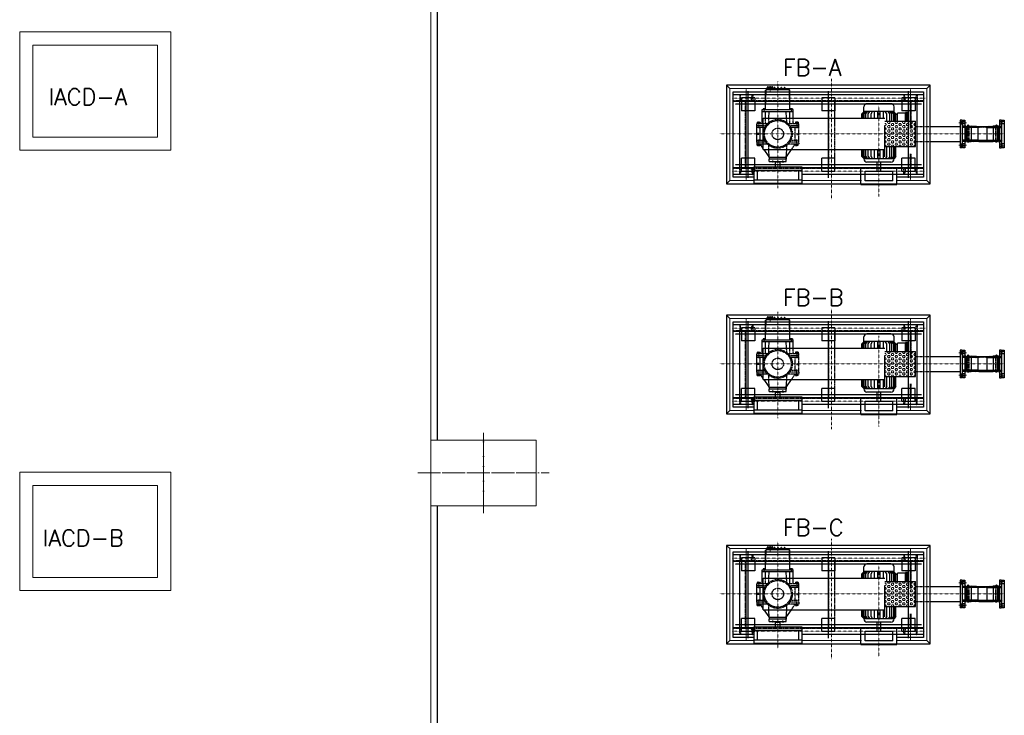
# Model space of a CAD drawing. Header units: inches. Extents: x -4968858 to -265257, y -220693 to 1871410.
# Tile 20 of 225: x -2043072 to -2035578, y 977500 to 982792. Entities that reach past the tile are written whole.
import ezdxf

# ---------------------------------------------------------------- set-up
doc = ezdxf.new("R2010")
doc.units = ezdxf.units.IN
doc.header["$MEASUREMENT"] = 0
for name, pattern in [('CENTER', [2, 1.25, -0.25, 0.25, -0.25]), ('CL-1', [1.25, 1, -0.125, 0, -0.125]), ('CONTINOUS', [0]), ('HIDDEN', [0.375, 0.25, -0.125])]:
    doc.linetypes.add(name, pattern=pattern)
for name, color, linetype, lineweight in [('01_WALL', 54, 'Continuous', 15), ('13.CIVIL', 54, 'Continuous', 15), ('17. EQUIPMENT', 40, 'Continuous', 15), ('1_Text3.5', 2, 'Continuous', 18), ('CEN', 120, 'CENTER', 13), ('CENTER', 1, 'CL-1', 13)]:
    doc.layers.add(name, color=color, linetype=linetype, lineweight=lineweight)
for name, color, linetype in [('08.SEAL WTR.PIPE', 33, 'Continuous'), ('3d', 3, 'HIDDEN'), ('7f', 7, 'Continuous'), ('BRD3', 180, 'Continuous'), ('DARAN', 5, 'Continuous'), ('HGH', 1, 'Continuous'), ('HID', 7, 'HIDDEN'), ('MBL', 2, 'Continuous')]:
    doc.layers.add(name, color=color, linetype=linetype)
doc.styles.add('1_Romans', font='romans.shx', dxfattribs={"width": 0.85})
doc.linetypes.add('FENCELINE1', pattern='A,0.25,-0.1,[133,ltypeshp.shx,S=0.1,R=0,X=-0.1,Y=0],-0.1,1', length=1.45)

# ---------------------------------------------------------------- blocks, each defined once
blk = doc.blocks.new('A$C002A50ED')
at = {"layer": 'DARAN', "color": 1, "linetype": 'CENTER', "ltscale": 0.5}
for p, q in [((165, 44.8), (165, 705.2)), ((775, 44.8), (775, 705.2)), ((1385, 44.8), (1385, 705.2)), ((1484.7, 605.5), (65.3, 605.5)), ((1484.7, 144.5), (65.3, 144.5))]:
    blk.add_line(p, q, dxfattribs=at)
at = {"layer": 'DARAN', "color": 3}
for p, q in [((115, 655.5), (115, 555.5)), ((215, 655.5), (115, 655.5)), ((215, 655.5), (215, 555.5)), ((725, 655.5), (725, 555.5)), ((825, 655.5), (725, 655.5)), ((825, 655.5), (825, 555.5)), ((1335, 655.5), (1335, 555.5)), ((1435, 655.5), (1335, 655.5)), ((1435, 655.5), (1435, 555.5)), ((215, 555.5), (115, 555.5)), ((825, 555.5), (725, 555.5)), ((1435, 555.5), (1335, 555.5)), ((115, 94.5), (115, 194.5)), ((215, 194.5), (115, 194.5)), ((215, 94.5), (215, 194.5)), ((725, 94.5), (725, 194.5)), ((825, 194.5), (725, 194.5)), ((825, 94.5), (825, 194.5)), ((1335, 94.5), (1335, 194.5)), ((1435, 194.5), (1335, 194.5)), ((1435, 94.5), (1435, 194.5)), ((215, 94.5), (115, 94.5)), ((825, 94.5), (725, 94.5)), ((1435, 94.5), (1335, 94.5))]:
    blk.add_line(p, q, dxfattribs=at)
at = {"layer": 'DARAN'}
blk.add_lwpolyline([(1550, 750), (0, 750), (0, 0), (1550, 0)], close=True, dxfattribs=at)
blk = doc.blocks.new('A$C5BFC6087')
h = blk.add_hatch()
h.set_pattern_fill('HEX', color=1, scale=3, style=0)
h.set_pattern_definition([(0, (-142597.112, -1373732.1), (0, 16.49778), [9.525, -19.05]), (120, (-142597.112, -1373732.1), (-14.28749659, -8.24889), [9.525, -19.05]), (60, (-142587.587, -1373732.1), (-14.28749659, 8.24889), [9.525, -19.05])])
h.paths.add_polyline_path([(1490.4, 593.2), (1256.4, 593.2), (1256.4, 497.7), (1490.4, 497.7)])
h.paths.add_polyline_path([(1490.4, 497.7), (1256.4, 497.7), (1256.4, 402.2), (1490.4, 402.2)])
at = {"layer": '7f', "ltscale": 1.5}
h = blk.add_hatch(dxfattribs=at)
h.set_pattern_fill('ANSI31', color=256, angle=180, style=0)
h.set_pattern_definition([(135, (92.69037, -286.36986), (0.088388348, 0.088388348), [])])
edge = h.paths.add_edge_path()
edge.add_line((1871.4, 554.9), (1865.4, 554.9))
edge.add_line((1865.4, 554.9), (1865.4, 560.9))
edge.add_ellipse((1865.4, 554.9), major_axis=(4.24, 4.24), ratio=1, start_angle=315, end_angle=405, ccw=False)
h = blk.add_hatch(dxfattribs=at)
h.set_pattern_fill('ANSI31', color=256, angle=180, style=0)
h.set_pattern_definition([(45, (3902.23723, -286.36986), (-0.088388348, 0.088388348), [])])
h.paths.add_polyline_path([(2123.5, 554.9), (2129.5, 554.9), (2129.5, 560.9, 0.414214)])
h = blk.add_hatch(dxfattribs=at)
h.set_pattern_fill('ANSI31', color=256, angle=180, style=0)
h.set_pattern_definition([(225, (92.69037, 1281.82631), (0.088388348, -0.088388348), [])])
edge = h.paths.add_edge_path()
edge.add_line((1871.4, 440.6), (1865.4, 440.6))
edge.add_line((1865.4, 440.6), (1865.4, 434.6))
edge.add_ellipse((1865.4, 440.6), major_axis=(-4.24, 4.24), ratio=1, start_angle=135, end_angle=225)
h = blk.add_hatch(dxfattribs=at)
h.set_pattern_fill('ANSI31', color=256, angle=180, style=0)
h.set_pattern_definition([(315, (3902.23723, 1281.82631), (-0.088388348, -0.088388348), [])])
h.paths.add_polyline_path([(2123.5, 440.6), (2129.5, 440.6), (2129.5, 434.6, -0.414214)])
at = {"layer": 'HGH', "ltscale": 1.5}
h = blk.add_hatch(dxfattribs=at)
h.set_pattern_fill('ANSI31', color=256, scale=20, angle=270, style=0)
h.set_pattern_definition([(135, (3818.821, 348.5558), (-1.767767, -1.767767), [])])
edge = h.paths.add_edge_path()
edge.add_line((1873.4, 554.9), (1873.4, 550.7))
edge.add_line((1873.4, 550.7), (1878.4, 550.7))
edge.add_line((1878.4, 550.7), (1878.4, 551.2))
edge.add_line((1878.4, 551.2), (1905.1, 551.2))
edge.add_ellipse((1912.8, 550.8), major_axis=(-4.35, 8.41), ratio=0.769469, start_angle=65.42982, end_angle=97.81322)
edge.add_line((1907, 546.3), (1850.4, 546.3))
edge.add_ellipse((1850.4, 549.3), major_axis=(2.12, 2.12), ratio=1, start_angle=135, end_angle=225, ccw=False)
edge.add_line((1847.4, 549.3), (1847.4, 554.9))
edge.add_line((1847.4, 554.9), (1873.4, 554.9))
edge = h.paths.add_edge_path()
edge.add_line((1913.4, 449.1), (1913.4, 444.2))
edge.add_line((1913.4, 444.2), (1878.4, 444.2))
edge.add_line((1878.4, 444.2), (1878.4, 444.7))
edge.add_line((1878.4, 444.7), (1873.4, 444.7))
edge.add_line((1873.4, 444.7), (1873.4, 440.6))
edge.add_line((1873.4, 440.6), (1847.4, 440.6))
edge.add_line((1847.4, 440.6), (1847.4, 446.1))
edge.add_ellipse((1850.4, 446.1), major_axis=(-2.12, 2.12), ratio=1, start_angle=-45, end_angle=45, ccw=False)
edge.add_line((1850.4, 449.1), (1913.4, 449.1))
edge = h.paths.add_edge_path()
edge.add_line((1913.4, 444.2), (1913.4, 449.1))
edge.add_line((1913.4, 449.1), (1963.4, 449.1))
edge.add_line((1963.4, 449.1), (1963.4, 448.7))
edge.add_ellipse((1961.9, 448.7), major_axis=(-1.06, 1.06), ratio=1, start_angle=140.21285, end_angle=225, ccw=False)
edge.add_line((1962.1, 447.2), (1920.5, 444.2))
edge.add_line((1920.5, 444.2), (1913.4, 444.2))
edge = h.paths.add_edge_path()
edge.add_ellipse((1961.9, 546.8), major_axis=(1.06, 1.06), ratio=1, start_angle=315, end_angle=399.78715, ccw=False)
edge.add_line((1963.4, 546.8), (1963.4, 546.3))
edge.add_line((1963.4, 546.3), (1920.2, 546.3))
edge.add_ellipse((1912.8, 550.8), major_axis=(-4.35, 8.41), ratio=0.769469, start_angle=218.75948, end_angle=251.14288)
edge.add_line((1920.3, 551.2), (1920.5, 551.2))
edge.add_line((1920.5, 551.2), (1962.1, 548.3))
edge = h.paths.add_edge_path()
edge.add_line((1913.4, 551.2), (1920.3, 551.2))
edge.add_ellipse((1912.8, 550.8), major_axis=(-4.35, 8.41), ratio=0.769469, start_angle=218.75948, end_angle=251.14288, ccw=False)
edge.add_line((1920.2, 546.3), (1913.4, 546.3))
edge.add_line((1913.4, 546.3), (1913.4, 551.2))
edge = h.paths.add_edge_path()
edge.add_ellipse((1912.8, 550.8), major_axis=(-4.35, 8.41), ratio=0.769469, start_angle=65.42982, end_angle=97.81322, ccw=False)
edge.add_line((1905.1, 551.2), (1913.4, 551.2))
edge.add_line((1913.4, 551.2), (1913.4, 546.3))
edge.add_line((1913.4, 546.3), (1907, 546.3))
h = blk.add_hatch(dxfattribs=at)
h.set_pattern_fill('ANSI32', color=256, scale=20, angle=180, style=0)
h.set_pattern_definition([(45, (3818.821, 348.556), (-5.3033, 5.3033), []), (45, (3822.357, 348.556), (-5.3033, 5.3033), [])])
h.paths.add_polyline_path([(1884.4, 556.2), (1878.4, 556.2), (1878.4, 551.7), (1884.4, 551.7)])
h.paths.add_polyline_path([(1895.4, 556.2), (1884.4, 556.2), (1884.4, 551.7), (1895.4, 551.7)])
h.paths.add_polyline_path([(2099.6, 556.2), (2081.5, 556.2), (2040.1, 554.7), (1954.8, 554.7), (1913.4, 556.2), (1895.4, 556.2), (1895.4, 551.7), (1913.4, 551.7), (1963.4, 548.2), (1971.9, 547.7), (2023, 547.7), (2031.5, 548.2), (2081.5, 551.7), (2099.6, 551.7)])
h.paths.add_polyline_path([(2110.6, 556.2), (2099.6, 556.2), (2099.6, 551.7), (2110.6, 551.7)])
h.paths.add_polyline_path([(2116.5, 556.2), (2110.6, 556.2), (2110.6, 551.7), (2116.5, 551.7)])
h.paths.add_polyline_path([(2116.5, 443.7), (2110.6, 443.7), (2110.6, 439.2), (2116.5, 439.2)])
h.paths.add_polyline_path([(2110.6, 443.7), (2099.6, 443.7), (2099.6, 439.2), (2110.6, 439.2)])
h.paths.add_polyline_path([(2099.6, 443.7), (2081.5, 443.7), (2031.5, 447.2), (2023, 447.7), (1971.9, 447.7), (1963.4, 447.2), (1913.4, 443.7), (1895.4, 443.7), (1895.4, 439.2), (1913.4, 439.2), (1954.8, 440.7), (2040.1, 440.7), (2081.5, 439.2), (2099.6, 439.2)])
h.paths.add_polyline_path([(1895.4, 443.7), (1884.4, 443.7), (1884.4, 439.2), (1895.4, 439.2)])
h.paths.add_polyline_path([(1884.4, 443.7), (1878.4, 443.7), (1878.4, 439.2), (1884.4, 439.2)])
h = blk.add_hatch(dxfattribs=at)
h.set_pattern_fill('ANSI31', color=256, scale=20, angle=270, style=0)
h.set_pattern_definition([(135, (3102.9153, -195.1498), (-1.767767, -1.767767), [])])
edge = h.paths.add_edge_path()
edge.add_line((2121.5, 554.9), (2121.5, 550.7))
edge.add_line((2121.5, 550.7), (2116.5, 550.7))
edge.add_line((2116.5, 550.7), (2116.5, 551.2))
edge.add_line((2116.5, 551.2), (2089.8, 551.2))
edge.add_ellipse((2082.1, 550.8), major_axis=(4.35, 8.41), ratio=0.769469, start_angle=262.18678, end_angle=294.57018, ccw=False)
edge.add_line((2088, 546.3), (2144.5, 546.3))
edge.add_arc((2144.5, 549.3), 3, 270, 360)
edge.add_line((2147.5, 549.3), (2147.5, 554.9))
edge.add_line((2147.5, 554.9), (2121.5, 554.9))
h.paths.add_polyline_path([(2081.5, 449.1), (2081.5, 444.2), (2116.5, 444.2), (2116.5, 444.7), (2121.5, 444.7), (2121.5, 440.6), (2147.5, 440.6), (2147.5, 446.1, 0.414214), (2144.5, 449.1)])
h.paths.add_polyline_path([(2081.5, 444.2), (2081.5, 449.1), (2031.5, 449.1), (2031.5, 448.7, 0.38781), (2032.9, 447.2), (2074.4, 444.2)])
edge = h.paths.add_edge_path()
edge.add_arc((2033, 546.8), 1.5, 95.21285, 180)
edge.add_line((2031.5, 546.8), (2031.5, 546.3))
edge.add_line((2031.5, 546.3), (2074.7, 546.3))
edge.add_ellipse((2082.1, 550.8), major_axis=(4.35, 8.41), ratio=0.769469, start_angle=108.85712, end_angle=141.24052, ccw=False)
edge.add_line((2074.6, 551.2), (2074.4, 551.2))
edge.add_line((2074.4, 551.2), (2032.9, 548.3))
edge = h.paths.add_edge_path()
edge.add_line((2081.5, 551.2), (2074.6, 551.2))
edge.add_ellipse((2082.1, 550.8), major_axis=(4.35, 8.41), ratio=0.769469, start_angle=108.85712, end_angle=141.24052)
edge.add_line((2074.7, 546.3), (2081.5, 546.3))
edge.add_line((2081.5, 546.3), (2081.5, 551.2))
edge = h.paths.add_edge_path()
edge.add_ellipse((2082.1, 550.8), major_axis=(4.35, 8.41), ratio=0.769469, start_angle=262.18678, end_angle=294.57018)
edge.add_line((2089.8, 551.2), (2081.5, 551.2))
edge.add_line((2081.5, 551.2), (2081.5, 546.3))
edge.add_line((2081.5, 546.3), (2088, 546.3))
at = {"color": 1}
for p, q in [((1601.4, 867.2), (51.4, 867.2)), ((51.4, 867.2), (1601.4, 867.2)), ((51.4, 867.2), (76.4, 842.2)), ((1576.4, 842.2), (1601.4, 867.2)), ((1601.4, 117.2), (1601.4, 867.2)), ((1601.4, 867.2), (1601.4, 117.2)), ((51.4, 117.2), (76.4, 142.2)), ((624.4, 142.2), (1079.1, 142.2)), ((624.4, 117.2), (1079.1, 117.2)), ((1601.4, 117.2), (1576.4, 142.2))]:
    blk.add_line(p, q, dxfattribs=at)
for points in [[(258.4, 117.2), (51.4, 117.2), (51.4, 867.2), (1601.4, 867.2), (1601.4, 577.2)], [(258.4, 142.2), (76.4, 142.2), (76.4, 842.2), (1576.4, 842.2), (1576.4, 142.2)], [(1601.4, 307.2), (1601.4, 117.2), (1353.8, 117.2)], [(1576.4, 142.2), (1353.8, 142.2)]]:
    blk.add_lwpolyline(points, dxfattribs=at)
at = {"layer": '3d', "ltscale": 1.5}
for p, q in [((1865.4, 554.9), (1865.4, 440.6)), ((1873.4, 550.7), (1873.4, 444.2)), ((1878.4, 550.7), (1878.4, 444.7)), ((1913.4, 551.7), (1913.4, 443.7)), ((1913.4, 551.7), (1913.4, 443.7)), ((2081.5, 551.7), (2081.5, 443.7)), ((2081.5, 551.7), (2081.5, 443.7)), ((2110.6, 556.2), (2110.6, 438.2)), ((2116.5, 550.7), (2116.5, 444.7)), ((2121.5, 550.7), (2121.5, 444.2)), ((2129.5, 554.9), (2129.5, 440.6))]:
    blk.add_line(p, q, dxfattribs=at)
at = {"layer": '3d'}
for p, q in [((1884.4, 556.2), (1884.4, 439.2)), ((1895.4, 556.2), (1895.4, 439.2)), ((2099.6, 556.2), (2099.6, 439.2))]:
    blk.add_line(p, q, dxfattribs=at)
at = {"layer": '7f', "ltscale": 1.5}
for p, q in [((1865.4, 555.2), (1847.4, 555.2)), ((1873.4, 554.9), (1847.4, 554.9)), ((1865.4, 554.9), (1847.4, 554.9)), ((1963.4, 546.3), (1850.4, 546.3)), ((1873.4, 554.9), (1873.4, 550.7)), ((1878.4, 550.7), (1873.4, 550.7)), ((1913.4, 551.7), (1878.4, 551.7)), ((1878.4, 551.7), (1878.4, 550.7)), ((1920.5, 551.2), (1878.4, 551.2)), ((1913.4, 551.7), (1962, 548.3)), ((1963.4, 546.3), (1963.4, 546.8)), ((1963.4, 546.8), (1963.4, 448.7)), ((2031.5, 546.3), (2031.5, 546.8)), ((2031.5, 546.8), (2031.5, 448.7)), ((2031.5, 546.3), (2144.5, 546.3)), ((2081.5, 551.7), (2032.9, 548.3)), ((2074.4, 551.2), (2116.5, 551.2)), ((2081.5, 551.7), (2116.5, 551.7)), ((2116.5, 551.7), (2116.5, 550.7)), ((2116.5, 550.7), (2121.5, 550.7)), ((2121.5, 554.9), (2121.5, 550.7)), ((2121.5, 554.9), (2147.5, 554.9)), ((2129.5, 555.2), (2147.5, 555.2)), ((2129.5, 554.9), (2147.5, 554.9)), ((1873.4, 440.6), (1873.4, 444.7)), ((1878.4, 444.7), (1873.4, 444.7)), ((1873.4, 440.6), (1873.4, 444.2)), ((1878.4, 443.7), (1878.4, 444.7)), ((1878.4, 443.7), (1878.4, 444.2)), ((1920.5, 444.2), (1878.4, 444.2)), ((1878.4, 443.7), (1878.4, 444.2)), ((1913.4, 443.7), (1878.4, 443.7)), ((1913.4, 443.7), (1962, 447.2)), ((1963.4, 449.1), (1963.4, 448.7)), ((2031.5, 449.1), (2144.5, 449.1)), ((2031.5, 449.1), (2031.5, 448.7)), ((2081.5, 443.7), (2032.9, 447.2)), ((2074.4, 444.2), (2116.5, 444.2)), ((2081.5, 443.7), (2116.5, 443.7)), ((2116.5, 444.7), (2121.5, 444.7)), ((2116.5, 443.7), (2116.5, 444.7)), ((2116.5, 443.7), (2116.5, 444.2)), ((2116.5, 443.7), (2116.5, 444.2)), ((2121.5, 440.6), (2121.5, 444.7)), ((2121.5, 440.6), (2121.5, 444.2)), ((2121.5, 440.6), (2147.5, 440.6)), ((2129.5, 440.6), (2147.5, 440.6)), ((2129.5, 440.2), (2147.5, 440.2))]:
    blk.add_line(p, q, dxfattribs=at)
at = {"layer": '7f'}
for p, q in [((1884.4, 558.2), (1884.4, 556.2)), ((1884.4, 558.2), (1895.4, 558.2)), ((1884.4, 557.2), (1895.4, 557.2)), ((1884.4, 556.2), (1895.4, 556.2)), ((1886.4, 560.5), (1886.4, 558.2)), ((1892.3, 562.2), (1887.4, 562.2)), ((1892.3, 561.7), (1887.4, 561.7)), ((1893.3, 560.5), (1893.3, 558.2)), ((1895.4, 556.2), (1895.4, 558.2)), ((2099.6, 558.2), (2110.6, 558.2)), ((2099.6, 558.2), (2099.6, 556.2)), ((2099.6, 557.2), (2110.6, 557.2)), ((2099.6, 556.2), (2110.6, 556.2)), ((2101.6, 560.5), (2101.6, 558.2)), ((2107.6, 562.2), (2102.6, 562.2)), ((2107.6, 561.7), (2102.6, 561.7)), ((2108.5, 560.5), (2108.5, 558.2)), ((2110.6, 555.2), (2110.6, 558.2))]:
    blk.add_line(p, q, dxfattribs=at)
for points in [[(1889.9, 564.9), (1892.3, 563.4), (1892.3, 560.6), (1889.9, 559.1), (1887.4, 560.6), (1887.4, 563.4)], [(2105.1, 564.9), (2107.6, 563.4), (2107.6, 560.6), (2105.1, 559.1), (2102.6, 560.6), (2102.6, 563.4)]]:
    blk.add_lwpolyline(points, close=True, dxfattribs=at)
for centre in [(1889.9, 562), (2105.1, 562)]:
    blk.add_circle(centre, 3.77, dxfattribs=at)
at = {"layer": '7f', "ltscale": 1.5}
for centre, radius, start, end in [((1850.4, 549.3), 3, 180, 270), ((1865.4, 554.9), 6, 360, 90), ((1961.9, 546.8), 1.5, 360, 87.13759), ((2033, 546.8), 1.5, 92.86241, 180), ((2129.5, 554.9), 6, 90, 180), ((2144.5, 549.3), 3, 270, 360), ((1865.4, 440.6), 6, 270, 360), ((1961.9, 448.7), 1.5, 272.86241, 360), ((2033, 448.7), 1.5, 180, 267.13759), ((2129.5, 440.6), 6, 180, 270), ((2144.5, 446.1), 3, 360, 90)]:
    blk.add_arc(centre, radius, start, end, dxfattribs=at)
at = {"layer": 'BRD3'}
for p, q in [((1878.4, 550.7), (1878.4, 556.2)), ((1878.4, 556.2), (1913.4, 556.2)), ((1913.4, 551.7), (1878.4, 551.7)), ((1878.4, 551.7), (1878.4, 551.2)), ((1954.8, 554.7), (1913.4, 556.2)), ((1913.4, 551.7), (1963.4, 548.2)), ((1963.4, 548.2), (1971.9, 547.7)), ((2023, 547.7), (1970.6, 547.7)), ((2031.5, 548.2), (2023, 547.7)), ((2081.5, 551.7), (2031.5, 548.2)), ((2116.5, 556.2), (2081.5, 556.2)), ((2081.5, 551.7), (2116.5, 551.7)), ((2081.5, 551.7), (2116.5, 551.7)), ((2116.5, 550.7), (2116.5, 556.2)), ((2116.5, 551.7), (2116.5, 551.2)), ((1878.4, 444.7), (1878.4, 439.2)), ((1913.4, 443.7), (1878.4, 443.7)), ((1878.4, 439.2), (1913.4, 439.2)), ((1884.4, 439.2), (1895.4, 439.2)), ((1884.4, 438.2), (1884.4, 439.2)), ((1884.4, 438.2), (1895.4, 438.2)), ((1895.4, 439.2), (1895.4, 438.2)), ((1913.4, 443.7), (1963.4, 447.2)), ((1954.8, 440.7), (1913.4, 439.2)), ((2040.1, 440.7), (1954.8, 440.7)), ((1963.4, 447.2), (1971.9, 447.7)), ((2023, 447.7), (1970.6, 447.7)), ((1971.9, 440.7), (2040.1, 440.7)), ((2031.5, 447.2), (2023, 447.7)), ((2081.5, 443.7), (2031.5, 447.2)), ((2032.3, 447.2), (2031.5, 447.2)), ((2040.1, 440.7), (2081.5, 439.2)), ((2081.5, 443.7), (2116.5, 443.7)), ((2116.5, 439.2), (2081.5, 439.2)), ((2099.6, 439.2), (2110.6, 439.2)), ((2099.6, 438.2), (2099.6, 439.2)), ((2099.6, 438.2), (2110.6, 438.2)), ((2110.6, 439.2), (2110.6, 438.2)), ((2116.5, 444.7), (2116.5, 439.2))]:
    blk.add_line(p, q, dxfattribs=at)
blk.add_lwpolyline([(1954.8, 554.7), (2040.1, 554.7), (2081.5, 556.2)], dxfattribs=at)
at = {"layer": 'CEN', "color": 1, "linetype": 'CENTER', "ltscale": 0.1}
for p, q in [((851.4, 917.4), (851.4, 0)), ((441.4, 84.3), (441.4, 895)), ((93, 770.2), (1564.3, 770.2)), ((1211.4, 20.9), (1211.4, 710.2)), ((0, 497.7), (2165.5, 497.7)), ((93, 214.2), (1558.8, 214.2))]:
    blk.add_line(p, q, dxfattribs=at)
at = {"layer": 'CEN'}
for p, q in [((201.4, 695.2), (201.4, 845.2)), ((1451.4, 695.2), (1451.4, 845.2)), ((201.4, 197.3), (201.4, 770.2)), ((1451.4, 667.2), (1451.4, 767.2)), ((1889.9, 558.2), (1889.9, 565.8)), ((1962.4, 548.3), (1963.4, 548.2)), ((1963.4, 548.2), (1963.4, 547.3)), ((2032.5, 548.3), (2031.5, 548.2)), ((2031.5, 548.2), (2031.5, 547.3)), ((2105.1, 558.2), (2105.1, 565.8)), ((1962.7, 447.2), (1963.4, 447.2)), ((1962.7, 447.2), (1963.4, 447.2)), ((1963.4, 448), (1963.4, 447.2)), ((2031.5, 448), (2031.5, 447.2)), ((2032.3, 447.2), (2031.5, 447.2)), ((201.4, 289.2), (201.4, 139.2)), ((1451.4, 289.2), (1451.4, 139.2))]:
    blk.add_line(p, q, dxfattribs=at)
at = {"layer": 'CEN', "ltscale": 0.3}
blk.add_line((383.4, 815.7), (383.4, 861.7), dxfattribs=at)
at = {"layer": 'CEN', "ltscale": 0.2}
for p, q in [((337.4, 693.9), (337.4, 663.9)), ((545.4, 693.9), (545.4, 663.9)), ((296.4, 591.7), (296.4, 540.7)), ((296.4, 403.7), (296.4, 454.7))]:
    blk.add_line(p, q, dxfattribs=at)
at = {"layer": 'CEN', "ltscale": 1.5}
for p, q in [((1877.9, 582.7), (1818.2, 582.7)), ((1877.9, 412.7), (1818.2, 412.7))]:
    blk.add_line(p, q, dxfattribs=at)
at = {"layer": 'CEN', "ltscale": 0.15}
for p, q in [((402.6, 280.8), (402.6, 296.8)), ((480.3, 280.8), (480.3, 296.8))]:
    blk.add_line(p, q, dxfattribs=at)
at = {"layer": 'DARAN'}
blk.add_line((1482.9, 234.5), (1419.9, 234.5), dxfattribs=at)
at = {"layer": 'HID'}
for p, q in [((1551.4, 749.9), (101.4, 749.9)), ((151.4, 795.2), (151.4, 745.2)), ((161, 757.7), (156.3, 791.4)), ((241.8, 757.7), (246.6, 791.4)), ((251.4, 795.2), (251, 795.2)), ((251.4, 795.2), (251.4, 745.2)), ((1401.4, 795.2), (1401.8, 795.2)), ((1401.4, 795.2), (1401.4, 745.2)), ((1411, 757.7), (1406.3, 791.4)), ((1491.8, 757.7), (1496.6, 791.4)), ((1501.4, 795.2), (1501.4, 745.2)), ((196.7, 241.7), (196.7, 742.7)), ((831.1, 239.2), (831.1, 745.2)), ((1456.1, 537.7), (1456.1, 745.2)), ((348.4, 576.7), (348.4, 616.1)), ((372.3, 572.7), (374.1, 614.5)), ((510.1, 583.7), (508.6, 617.7)), ((534.4, 581.7), (534.4, 617.7)), ((559.4, 581.7), (559.4, 617.7)), ((332.8, 561.7), (352, 561.7)), ((333.4, 576.7), (364.9, 576.7)), ((342.5, 545.7), (333.4, 545.7)), ((518, 576.7), (599.4, 576.7)), ((530.9, 561.7), (601.4, 561.7)), ((599.4, 545.7), (540.4, 545.7)), ((574.4, 449.7), (574.4, 545.7)), ((577.1, 585.7), (575.7, 584.9)), ((575.7, 584.9), (575.7, 576.7)), ((595.8, 585.7), (577.1, 585.7)), ((581.1, 584.9), (581.1, 576.7)), ((586.4, 591.7), (586.4, 540.7)), ((591.8, 584.9), (591.8, 576.7)), ((595.8, 585.7), (597.2, 584.9)), ((597.2, 584.9), (597.2, 576.7)), ((601.4, 561.7), (601.4, 574.7)), ((601.4, 547.7), (601.4, 561.7)), ((601.4, 447.7), (601.4, 547.7)), ((826.4, 322.2), (826.4, 562.2)), ((876.4, 322.2), (876.4, 562.2)), ((333.9, 449.7), (342.5, 449.7)), ((540.4, 449.7), (599.4, 449.7)), ((586.4, 495.7), (586.4, 499.7)), ((586.4, 403.7), (586.4, 454.7)), ((588.4, 501.7), (599.4, 501.7)), ((588.4, 493.7), (599.4, 493.7)), ((352, 433.7), (332.8, 433.7)), ((364.9, 418.7), (333.9, 418.7)), ((373.8, 377.7), (372.3, 412.2)), ((509.1, 377.7), (510.6, 412.2)), ((599.4, 418.7), (518, 418.7)), ((601.4, 433.7), (530.9, 433.7)), ((545.1, 377.7), (573.4, 418.7)), ((575.7, 410.6), (575.7, 418.7)), ((577.1, 409.7), (575.7, 410.6)), ((595.8, 409.7), (577.1, 409.7)), ((581.1, 410.6), (581.1, 418.7)), ((591.8, 410.6), (591.8, 418.7)), ((595.8, 409.7), (597.2, 410.6)), ((597.2, 410.6), (597.2, 418.7)), ((601.4, 433.7), (601.4, 447.7)), ((601.4, 433.7), (601.4, 420.7)), ((1456.1, 239.2), (1456.1, 346.7)), ((1551.4, 234.5), (101.4, 234.5)), ((151.4, 189.2), (151.4, 239.2)), ((161, 226.8), (156.3, 193.1)), ((241.8, 226.8), (246.6, 193.1)), ((251.4, 189.2), (251.4, 239.2)), ((1401.4, 189.2), (1401.4, 239.2)), ((1411, 226.8), (1406.3, 193.1)), ((1491.8, 226.8), (1496.6, 193.1)), ((1501.4, 189.2), (1501.4, 239.2)), ((251.4, 189.2), (251, 189.2)), ((1401.4, 189.2), (1401.8, 189.2))]:
    blk.add_line(p, q, dxfattribs=at)
at = {"layer": 'HID', "ltscale": 0.3}
for p, q in [((1490.4, 554.9), (1601.4, 554.9)), ((1490.4, 440.6), (1601.4, 440.6))]:
    blk.add_line(p, q, dxfattribs=at)
at = {"layer": 'HID'}
for radius in [110, 102, 43.8]:
    blk.add_circle((441.4, 497.7), radius, dxfattribs=at)
for centre, radius, start, end in [((151.8, 790.7), 4.5, 8, 90), ((169.9, 758.9), 9, 188, 270), ((232.9, 758.9), 9, 270, 352), ((251, 790.7), 4.5, 90, 172), ((1401.8, 790.7), 4.5, 8, 90), ((1419.9, 758.9), 9, 188, 270), ((1482.9, 758.9), 9, 270, 352), ((1501, 790.7), 4.5, 90, 172), ((353.4, 581.7), 5, 180, 270), ((529.4, 581.7), 5, 270, 360), ((564.4, 581.7), 5, 180, 270), ((578.4, 581), 4.76, 55.61575, 124.38425), ((586.4, 567.9), 17.8, 72.41205, 107.58795), ((594.5, 581), 4.76, 55.61575, 124.38425), ((599.4, 574.7), 2, 360, 90), ((599.4, 547.7), 2, 270, 360), ((588.4, 499.7), 2, 90, 180), ((588.4, 495.7), 2, 180, 270), ((599.4, 503.7), 2, 270, 360), ((599.4, 491.7), 2, 360, 90), ((599.4, 447.7), 2, 360, 90), ((578.4, 414.5), 4.76, 235.61575, 304.38425), ((586.4, 427.5), 17.8, 252.41205, 287.58795), ((594.5, 414.5), 4.76, 235.61575, 304.38425), ((599.4, 420.7), 2, 270, 360), ((169.9, 225.5), 9, 90, 172), ((232.9, 225.5), 9, 8, 90), ((1419.9, 225.5), 9, 90, 172), ((1482.9, 225.5), 9, 8, 90), ((151.8, 193.7), 4.5, 270, 352), ((251, 193.7), 4.5, 188, 270), ((1401.8, 193.7), 4.5, 270, 352), ((1501, 193.7), 4.5, 188, 270)]:
    blk.add_arc(centre, radius, start, end, dxfattribs=at)
at = {"layer": 'MBL'}
for p, q in [((348.4, 686.9), (352.4, 835.7)), ((348.4, 686.9), (348.4, 830.7)), ((350.4, 830.7), (348.4, 830.7)), ((352.4, 835.7), (529, 835.7)), ((358.4, 840.7), (408.4, 840.7)), ((358.4, 837.7), (358.4, 840.7)), ((360.4, 849.2), (406.4, 849.2)), ((360.4, 845.2), (360.4, 849.2)), ((360.4, 845.2), (406.4, 845.2)), ((363.4, 849.2), (363.4, 853.7)), ((363.4, 840.7), (363.4, 845.2)), ((366.4, 856.7), (400.4, 856.7)), ((403.4, 849.2), (403.4, 853.7)), ((403.4, 840.7), (403.4, 845.2)), ((406.4, 845.2), (406.4, 849.2)), ((408.4, 837.7), (408.4, 840.7)), ((413.9, 849.8), (413.1, 837.6)), ((418, 850.7), (414.9, 850.7)), ((419, 849.8), (419.8, 837.6)), ((438.9, 849.8), (438.1, 837.6)), ((439.9, 850.7), (443, 850.7)), ((444, 849.8), (444.8, 837.6)), ((463.9, 849.8), (463.1, 837.6)), ((464.9, 850.7), (468, 850.7)), ((469, 849.8), (469.8, 837.6)), ((488.9, 849.8), (488.1, 837.6)), ((489.9, 850.7), (493, 850.7)), ((494, 849.8), (494.8, 837.6)), ((534.4, 686.9), (530.5, 834.3)), ((532.4, 830.7), (534.4, 830.7)), ((534.4, 686.9), (534.4, 830.7)), ((1551.4, 795.2), (101.4, 795.2)), ((1551.4, 745.2), (101.4, 745.2)), ((151.4, 239.2), (151.4, 745.2)), ((201.4, 241.7), (201.4, 742.7)), ((323.4, 666.9), (323.4, 681.9)), ((323.4, 681.9), (559.4, 681.9)), ((330.9, 687.9), (329.9, 687.3)), ((329.9, 687.3), (329.9, 681.9)), ((343.9, 687.9), (330.9, 687.9)), ((333.7, 687.3), (333.7, 681.9)), ((341.2, 687.3), (341.2, 681.9)), ((343.9, 687.9), (344.9, 687.3)), ((344.9, 687.3), (344.9, 682.1)), ((538.9, 687.9), (537.9, 687.3)), ((537.9, 687.3), (537.9, 682.1)), ((538.9, 687.9), (551.9, 687.9)), ((541.7, 687.3), (541.7, 681.9)), ((549.2, 687.3), (549.2, 681.9)), ((551.9, 687.9), (552.9, 687.3)), ((552.9, 687.3), (552.9, 681.9)), ((559.4, 666.9), (559.4, 681.9)), ((826.4, 562.2), (826.4, 745.2)), ((876.4, 562.2), (876.4, 745.2)), ((1096.3, 668.2), (1096.3, 703)), ((1302.6, 726.9), (1120.2, 726.9)), ((1326.5, 668.2), (1326.5, 703)), ((1451.4, 537.7), (1451.4, 745.2)), ((1501.4, 239.2), (1501.4, 745.2)), ((323.4, 581.7), (323.4, 666.9)), ((323.4, 666.9), (441.4, 666.9)), ((331.4, 617.7), (1256.4, 617.7)), ((331.4, 377.7), (331.4, 617.7)), ((348.4, 617.7), (348.4, 666.9)), ((374.3, 617.7), (376.4, 666.9)), ((376.4, 666.9), (382.4, 666.9)), ((441.4, 666.9), (559.4, 666.9)), ((508.6, 617.7), (506.4, 666.9)), ((534.4, 617.7), (534.4, 666.9)), ((559.4, 617.7), (559.4, 666.9)), ((1081.8, 650), (1100, 668.2)), ((1081.8, 617.7), (1081.8, 650)), ((1088.8, 650), (1104.6, 667.7)), ((1088.8, 617.7), (1088.8, 650)), ((1326.5, 668.2), (1096.3, 668.2)), ((1098.2, 650), (1112.5, 667.7)), ((1098.2, 617.7), (1098.2, 650)), ((1112.2, 650), (1125.3, 667.7)), ((1112.2, 617.7), (1112.2, 650)), ((1129.7, 650), (1142.1, 667.7)), ((1129.7, 617.7), (1129.7, 650)), ((1152, 650), (1163.6, 667.7)), ((1152, 617.7), (1152, 650)), ((1177.7, 617.7), (1177.7, 668.2)), ((1202.2, 617.7), (1202.2, 668.2)), ((1220.6, 617.7), (1220.6, 668.2)), ((1245.2, 617.7), (1245.2, 668.2)), ((1270.9, 650), (1259.3, 667.7)), ((1270.9, 593.2), (1270.9, 650)), ((1293.1, 650), (1280.7, 667.7)), ((1293.1, 593.2), (1293.1, 650)), ((1310.7, 650), (1297.6, 667.7)), ((1324.7, 650), (1310.4, 667.7)), ((1310.7, 593.2), (1310.7, 650)), ((1334.1, 650), (1318.2, 667.7)), ((1341.1, 650), (1322.9, 668.2)), ((1324.7, 593.2), (1324.7, 650)), ((1334.1, 593.2), (1334.1, 650)), ((1341.1, 593.2), (1341.1, 650)), ((1353.2, 645.8), (1341.1, 645.8)), ((1353.2, 593.2), (1353.2, 655.8)), ((1413.2, 655.8), (1353.2, 655.8)), ((1413.2, 593.2), (1413.2, 660.8)), ((1429.2, 660.8), (1413.2, 660.8)), ((1421.2, 593.2), (1421.2, 660.8)), ((1429.2, 593.2), (1429.2, 660.8)), ((1844.4, 602.7), (1829.4, 602.7)), ((1829.4, 602.7), (1829.4, 392.7)), ((1844.4, 571.7), (1844.4, 602.7)), ((2150.5, 571.7), (2150.5, 602.7)), ((2150.5, 602.7), (2165.5, 602.7)), ((281.4, 561.7), (281.4, 574.7)), ((281.4, 561.7), (331.4, 561.7)), ((281.4, 547.7), (281.4, 561.7)), ((281.4, 447.7), (281.4, 547.7)), ((283.4, 576.7), (331.4, 576.7)), ((331.4, 545.7), (283.4, 545.7)), ((287.1, 585.7), (285.7, 584.9)), ((285.7, 584.9), (285.7, 576.7)), ((287.1, 585.7), (305.8, 585.7)), ((291.1, 584.9), (291.1, 576.7)), ((301.8, 584.9), (301.8, 576.7)), ((305.8, 585.7), (307.2, 584.9)), ((307.2, 584.9), (307.2, 576.7)), ((308.4, 449.7), (308.4, 545.7)), ((1256.4, 593.2), (1490.4, 593.2)), ((1256.4, 322.2), (1256.4, 562.2)), ((1490.4, 402.2), (1490.4, 593.2)), ((1601.4, 554.9), (1829.4, 554.9)), ((1829.4, 591.7), (1844.4, 591.7)), ((1829.4, 573.7), (1844.4, 573.7)), ((1844.4, 571.7), (1847.4, 571.7)), ((1850.4, 571.7), (1847.4, 571.7)), ((1865.4, 591.7), (1850.4, 591.7)), ((1865.4, 573.7), (1850.4, 573.7)), ((2129.5, 591.7), (2144.5, 591.7)), ((2129.5, 573.7), (2144.5, 573.7)), ((2144.5, 571.7), (2147.5, 571.7)), ((2150.5, 571.7), (2147.5, 571.7)), ((2165.5, 591.7), (2150.5, 591.7)), ((2165.5, 573.7), (2150.5, 573.7)), ((294.4, 501.7), (283.4, 501.7)), ((294.4, 493.7), (283.4, 493.7)), ((283.4, 449.7), (331.4, 449.7)), ((296.4, 495.7), (296.4, 499.7)), ((281.4, 433.7), (281.4, 447.7)), ((331.4, 433.7), (281.4, 433.7)), ((281.4, 433.7), (281.4, 420.7)), ((331.4, 418.7), (283.4, 418.7)), ((285.7, 410.6), (285.7, 418.7)), ((287.1, 409.7), (285.7, 410.6)), ((287.1, 409.7), (305.8, 409.7)), ((291.1, 410.6), (291.1, 418.7)), ((301.8, 410.6), (301.8, 418.7)), ((305.8, 409.7), (307.2, 410.6)), ((307.2, 410.6), (307.2, 418.7)), ((331.4, 386.9), (309.4, 418.7)), ((331.4, 377.7), (1256.4, 377.7)), ((375.8, 322.8), (337.8, 377.7)), ((376.4, 317.8), (373.8, 377.7)), ((506.4, 317.8), (509.1, 377.7)), ((507.1, 322.8), (545.1, 377.7)), ((1081.8, 325.3), (1081.8, 377.7)), ((1088.8, 325.3), (1088.8, 377.7)), ((1098.2, 325.3), (1098.2, 377.7)), ((1112.2, 325.3), (1112.2, 377.7)), ((1129.7, 325.3), (1129.7, 377.7)), ((1152, 325.3), (1152, 377.7)), ((1177.7, 307.6), (1177.7, 377.7)), ((1202.2, 307.6), (1202.2, 377.7)), ((1220.6, 307.6), (1220.6, 377.7)), ((1245.2, 307.6), (1245.2, 377.7)), ((1256.4, 402.2), (1490.4, 402.2)), ((1270.9, 325.3), (1270.9, 402.2)), ((1293.1, 325.3), (1293.1, 402.2)), ((1310.7, 325.3), (1310.7, 402.2)), ((1324.7, 325.3), (1324.7, 402.2)), ((1334.1, 325.3), (1334.1, 402.2)), ((1341.1, 325.3), (1341.1, 402.2)), ((1601.4, 440.6), (1829.4, 440.6)), ((1829.4, 421.7), (1844.4, 421.7)), ((1829.4, 403.7), (1844.4, 403.7)), ((1844.4, 392.7), (1829.4, 392.7)), ((1844.4, 423.7), (1847.4, 423.7)), ((1844.4, 423.7), (1844.4, 392.7)), ((1873.4, 440.6), (1847.4, 440.6)), ((1865.4, 440.6), (1847.4, 440.6)), ((1865.4, 440.2), (1847.4, 440.2)), ((1850.4, 423.7), (1847.4, 423.7)), ((1963.4, 449.1), (1850.4, 449.1)), ((1865.4, 421.7), (1850.4, 421.7)), ((1865.4, 403.7), (1850.4, 403.7)), ((2129.5, 421.7), (2144.5, 421.7)), ((2129.5, 403.7), (2144.5, 403.7)), ((2144.5, 423.7), (2147.5, 423.7)), ((2150.5, 423.7), (2147.5, 423.7)), ((2165.5, 421.7), (2150.5, 421.7)), ((2165.5, 403.7), (2150.5, 403.7)), ((506.4, 317.8), (376.4, 317.8)), ((376.4, 317.8), (376.4, 304.8)), ((506.4, 304.8), (376.4, 304.8)), ((376.4, 286.8), (376.4, 304.8)), ((500.4, 317.8), (506.4, 317.8)), ((506.4, 317.8), (506.4, 304.8)), ((506.4, 286.8), (506.4, 304.8)), ((826.4, 239.2), (826.4, 322.2)), ((876.4, 239.2), (876.4, 322.2)), ((1081.8, 325.3), (1099.4, 307.6)), ((1088.8, 325.3), (1104.6, 307.6)), ((1326.5, 307.6), (1096.3, 307.6)), ((1098.2, 325.3), (1112.5, 307.6)), ((1112.2, 325.3), (1125.3, 307.6)), ((1129.7, 325.3), (1142.1, 307.6)), ((1152, 325.3), (1163.6, 307.6)), ((1270.9, 325.3), (1259.3, 307.6)), ((1293.1, 325.3), (1280.7, 307.6)), ((1310.7, 325.3), (1297.6, 307.6)), ((1324.7, 325.3), (1310.4, 307.6)), ((1334.1, 325.3), (1318.2, 307.6)), ((1341.1, 325.3), (1323.5, 307.6)), ((1451.4, 239.2), (1451.4, 346.7)), ((258.4, 239.2), (101.4, 239.2)), ((258.4, 247.7), (624.4, 247.7)), ((258.4, 247.7), (258.4, 122.7)), ((376.4, 286.8), (506.4, 286.8)), ((394.8, 285.8), (394.8, 286.8)), ((410.3, 285.8), (394.8, 285.8)), ((410.3, 285.8), (410.3, 286.8)), ((423.9, 283.8), (423.9, 286.8)), ((423.9, 283.8), (458.9, 283.8)), ((424.4, 247.7), (424.4, 283.8)), ((458.4, 247.7), (458.4, 283.8)), ((458.9, 283.8), (458.9, 286.8)), ((472.6, 285.8), (472.6, 286.8)), ((472.6, 285.8), (488.1, 285.8)), ((488.1, 285.8), (488.1, 286.8)), ((624.4, 247.7), (624.4, 122.7)), ((1551.4, 239.2), (624.4, 239.2)), ((1348.8, 237.1), (1074.1, 237.1)), ((1074.1, 112.7), (1074.1, 237.1)), ((1302.6, 283.7), (1120.2, 283.7)), ((1197.1, 212.4), (1197.1, 283.7)), ((1225.8, 212.4), (1225.8, 283.7)), ((1348.8, 112.7), (1348.8, 237.1)), ((258.4, 189.2), (101.4, 189.2)), ((258.4, 222.7), (624.4, 222.7)), ((284.4, 222.7), (284.4, 147.7)), ((599.4, 222.7), (599.4, 147.7)), ((1551.4, 189.2), (624.4, 189.2)), ((1316.8, 212.4), (1106.1, 212.4)), ((1106.1, 139.7), (1106.1, 212.4)), ((1316.8, 139.7), (1316.8, 212.4)), ((258.4, 147.7), (624.4, 147.7)), ((258.4, 122.7), (624.4, 122.7)), ((1074.1, 112.7), (1348.8, 112.7)), ((1316.8, 139.7), (1106.1, 139.7))]:
    blk.add_line(p, q, dxfattribs=at)
for points in [[(258.4, 167.2), (101.4, 167.2), (101.4, 817.2), (1551.4, 817.2), (1551.4, 167.2)], [(1850.4, 571.7), (1850.4, 602.7), (1865.4, 602.7), (1865.4, 554.9)], [(2144.5, 571.7), (2144.5, 602.7), (2129.5, 602.7), (2129.5, 554.9)], [(2165.5, 602.7), (2165.5, 392.7), (2150.5, 392.7), (2150.5, 423.7)], [(1847.4, 423.7), (1847.4, 571.7)], [(2147.5, 423.7), (2147.5, 571.7)], [(2147.5, 423.7), (2147.5, 571.7)], [(1865.4, 440.6), (1865.4, 392.7), (1850.4, 392.7), (1850.4, 423.7)], [(2129.5, 440.6), (2129.5, 392.7), (2144.5, 392.7), (2144.5, 423.7)], [(1551.4, 167.2), (1348.8, 167.2)]]:
    blk.add_lwpolyline(points, dxfattribs=at)
for centre, radius, start, end in [((350.4, 832.7), 2, 270, 338.00269), ((356.4, 837.7), 2, 270, 360), ((366.4, 853.7), 3, 90, 180), ((400.4, 853.7), 3, 360, 90), ((410.4, 837.7), 2, 180, 270), ((411.1, 837.7), 2, 270, 356.18593), ((414.9, 849.7), 1, 90, 176.18593), ((418, 849.7), 1, 3.81407, 90), ((421.8, 837.7), 2, 183.81407, 270), ((436.1, 837.7), 2, 270, 356.18593), ((439.9, 849.7), 1, 90, 176.18593), ((443, 849.7), 1, 3.81407, 90), ((446.8, 837.7), 2, 183.81407, 270), ((461.1, 837.7), 2, 270, 356.18593), ((464.9, 849.7), 1, 90, 176.18593), ((468, 849.7), 1, 3.81407, 90), ((471.8, 837.7), 2, 183.81407, 270), ((486.1, 837.7), 2, 270, 356.18593), ((489.9, 849.7), 1, 90, 176.18593), ((493, 849.7), 1, 3.81407, 90), ((496.8, 837.7), 2, 183.81407, 270), ((529, 834.2), 1.5, 2.22396, 90), ((532.4, 832.7), 2, 201.99731, 270), ((331.8, 684.6), 3.32, 55.61575, 124.38425), ((337.4, 675.5), 12.4, 72.41205, 107.58795), ((343.1, 684.6), 3.32, 55.61575, 124.38425), ((343.4, 686.9), 5, 270, 360), ((539.4, 686.9), 5, 180, 270), ((539.8, 684.6), 3.32, 55.61575, 124.38425), ((545.4, 675.5), 12.4, 72.41205, 107.58795), ((551.1, 684.6), 3.32, 55.61575, 124.38425), ((1120.2, 703), 23.9, 90, 180), ((1302.6, 703), 23.9, 360, 90), ((283.4, 574.7), 2, 90, 180), ((283.4, 547.7), 2, 180, 270), ((288.4, 581), 4.76, 55.61575, 124.38425), ((296.4, 567.9), 17.8, 72.41205, 107.58795), ((304.5, 581), 4.76, 55.61575, 124.38425), ((318.4, 581.7), 5, 270, 360), ((283.4, 503.7), 2, 180, 270), ((283.4, 491.7), 2, 90, 180), ((283.4, 447.7), 2, 90, 180), ((294.4, 499.7), 2, 360, 90), ((294.4, 495.7), 2, 270, 360), ((283.4, 420.7), 2, 180, 270), ((288.4, 414.5), 4.76, 235.61575, 304.38425), ((296.4, 427.5), 17.8, 252.41205, 287.58795), ((304.5, 414.5), 4.76, 235.61575, 304.38425), ((1850.4, 446.1), 3, 90, 180), ((1120.2, 307.6), 23.9, 180, 270), ((1302.6, 307.6), 23.9, 270, 360)]:
    blk.add_arc(centre, radius, start, end, dxfattribs=at)
at = {"layer": 'CEN', "color": 1, "linetype": 'CENTER', "ltscale": 0.1}
blk.add_blockref('A$C002A50ED', (51.4, 117.2), dxfattribs=at)
blk = doc.blocks.new('A$C1F1B71E3')
at = {"layer": '01_WALL'}
blk.add_line((30279.8, 47254.8), (30279.8, 19954.8), dxfattribs=at)
at = {"layer": '08.SEAL WTR.PIPE', "linetype": 'FENCELINE1', "ltscale": 300}
for p, q in [((30329.9, 20004.8), (30329.8, 26004.8)), ((30329.9, 17655), (30329.8, 19504.8))]:
    blk.add_line(p, q, dxfattribs=at)
at = {"layer": '13.CIVIL'}
blk.add_line((30279.8, 47654.8), (30279.8, 17154.8), dxfattribs=at)
for points in [[(28299.8, 23110.2), (27149.8, 23110.2), (27149.8, 22210.2), (28299.8, 22210.2)], [(30279.8, 20004.8), (30279.8, 19504.8), (31079.8, 19504.8), (31079.8, 20004.8)], [(30279.8, 20004.8), (30279.8, 19504.8), (31079.8, 19504.8), (31079.8, 20004.8)], [(28299.8, 19760.2), (27149.8, 19760.2), (27149.8, 18860.2), (28299.8, 18860.2)]]:
    blk.add_lwpolyline(points, close=True, dxfattribs=at)
at = {"layer": '17. EQUIPMENT'}
for points in [[(28199.8, 23010.2), (27249.8, 23010.2), (27249.8, 22310.2), (28199.8, 22310.2)], [(28199.8, 19660.2), (27249.8, 19660.2), (27249.8, 18960.2), (28199.8, 18960.2)]]:
    blk.add_lwpolyline(points, close=True, dxfattribs=at)
at = {"layer": 'CENTER', "ltscale": 150}
for p, q in [((30679.8, 19448.6), (30679.8, 20061.1)), ((30679.8, 19448.6), (30679.8, 20061.1)), ((30679.8, 20049.8), (30679.8, 19559.8)), ((30179.8, 19754.8), (31179.8, 19754.8)), ((30179.8, 19754.8), (31179.8, 19754.8)), ((30201.2, 19754.8), (31001.2, 19754.8)), ((30201.2, 19754.8), (31001.2, 19754.8))]:
    blk.add_line(p, q, dxfattribs=at)
at = {"layer": '17. EQUIPMENT', "extrusion": (0, 0, -1), "xscale": -1, "zscale": -1}
for p in [(-32478.3, 21836.9, -819301776.4), (-32478.3, 20086.9, -819301776.4), (-32478.3, 18336.9, -819301776.4)]:
    blk.add_blockref('A$C5BFC6087', p, dxfattribs=at)
at = {"layer": '1_Text3.5', "style": '1_Romans'}
for s, p in [('FB-A', (32959.7, 22777.4)), ('IACD-A', (27369.4, 22553.7)), ('FB-B', (32959.7, 21027.4)), ('FB-C', (32959.7, 19277.4)), ('IACD-B', (27325.4, 19197.3))]:
    blk.add_text(s, height=125, dxfattribs=at).set_placement(p)
blk = doc.blocks.new('AHP BLOCK')
at = {"xscale": 0.001, "yscale": 0.001, "zscale": 0.001}
blk.add_blockref('A$C1F1B71E3', (-166.1155, 61.8393), dxfattribs=at)

msp = doc.modelspace()

# ---------------------------------------------------------------- block references
at = {"color": 1, "linetype": 'CONTINOUS', "lineweight": 15, "xscale": 1000, "yscale": 1000, "zscale": 1000}
msp.add_blockref('AHP BLOCK', (-1904106.5, 897749.5), dxfattribs=at)

doc.saveas('drawing.dxf')
